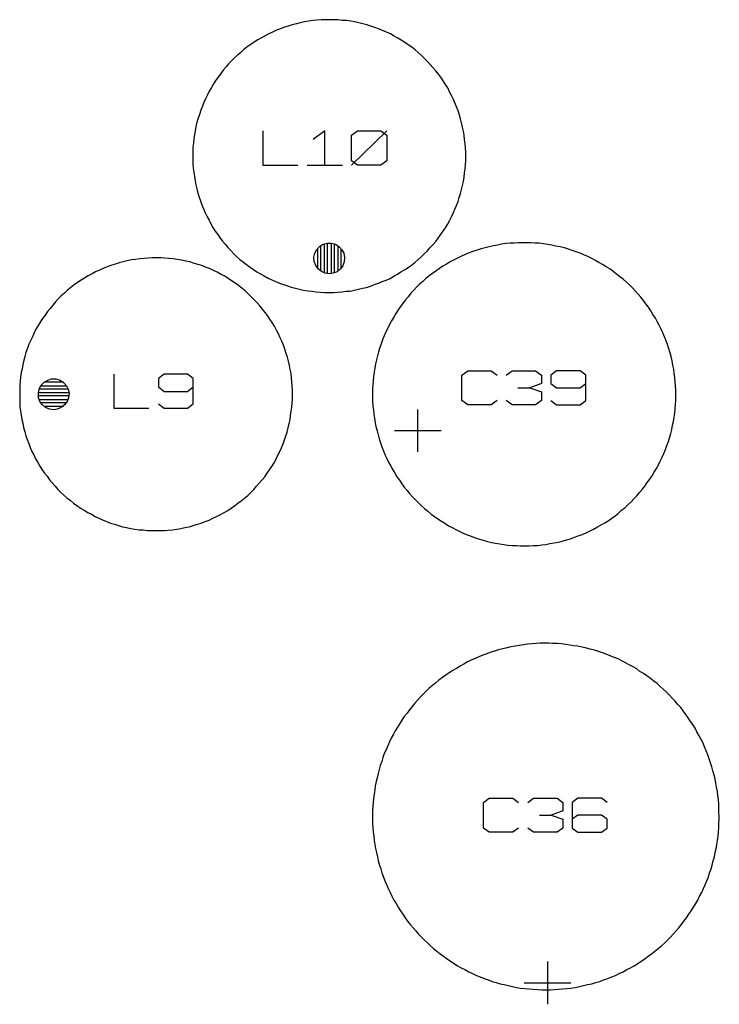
# Model space of a CAD drawing. Extents: x -93 to 502, y -337 to 504.
# Tile 8 of 15: x 104 to 162, y 103 to 185. Entities that reach past the tile are written whole.
import ezdxf

# ---------------------------------------------------------------- set-up
doc = ezdxf.new("R2010")
doc.units = 0
doc.layers.add('1', color=1, linetype='CONTINUOUS')

msp = doc.modelspace()

# ---------------------------------------------------------------- linework, layer by layer
at = {"layer": '1'}
for p, q in [((128, 184.6), (127.65, 184.55)), ((128.33, 184.65), (128, 184.6)), ((128.68, 184.68), (128.33, 184.65)), ((129.03, 184.68), (128.68, 184.68)), ((129.38, 184.68), (129.03, 184.68)), ((129.73, 184.68), (129.38, 184.68)), ((130.08, 184.68), (129.73, 184.68)), ((130.43, 184.62), (130.08, 184.68)), ((130.78, 184.6), (130.43, 184.62)), ((131.13, 184.55), (130.78, 184.6)), ((124.98, 183.8), (124.65, 183.65)), ((125.3, 183.92), (124.98, 183.8)), ((125.63, 184.05), (125.3, 183.92)), ((125.95, 184.15), (125.63, 184.05)), ((126.28, 184.25), (125.95, 184.15)), ((126.63, 184.35), (126.28, 184.25)), ((126.95, 184.43), (126.63, 184.35)), ((127.3, 184.5), (126.95, 184.43)), ((127.65, 184.55), (127.3, 184.5)), ((131.45, 184.5), (131.13, 184.55)), ((131.8, 184.43), (131.45, 184.5)), ((132.13, 184.35), (131.8, 184.43)), ((132.48, 184.25), (132.13, 184.35)), ((132.8, 184.15), (132.48, 184.25)), ((133.13, 184.02), (132.8, 184.15)), ((133.45, 183.92), (133.13, 184.02)), ((133.78, 183.77), (133.45, 183.92)), ((123.43, 183), (123.13, 182.82)), ((123.73, 183.17), (123.43, 183)), ((124.03, 183.35), (123.73, 183.17)), ((124.33, 183.52), (124.03, 183.35)), ((124.65, 183.65), (124.33, 183.52)), ((134.1, 183.65), (133.78, 183.77)), ((134.43, 183.5), (134.1, 183.65)), ((134.73, 183.32), (134.43, 183.5)), ((135.03, 183.15), (134.73, 183.32)), ((135.33, 182.97), (135.03, 183.15)), ((135.63, 182.8), (135.33, 182.97)), ((122.28, 182.2), (122.03, 181.97)), ((122.55, 182.42), (122.28, 182.2)), ((122.85, 182.62), (122.55, 182.42)), ((123.13, 182.82), (122.85, 182.62)), ((135.9, 182.6), (135.63, 182.8)), ((136.2, 182.4), (135.9, 182.6)), ((136.48, 182.17), (136.2, 182.4)), ((136.73, 181.95), (136.48, 182.17)), ((121.5, 181.52), (121.25, 181.27)), ((121.75, 181.75), (121.5, 181.52)), ((122.03, 181.97), (121.75, 181.75)), ((137, 181.72), (136.73, 181.95)), ((137.25, 181.47), (137, 181.72)), ((137.5, 181.22), (137.25, 181.47)), ((120.78, 180.75), (120.55, 180.5)), ((121, 181.02), (120.78, 180.75)), ((121.25, 181.27), (121, 181.02)), ((137.73, 180.97), (137.5, 181.22)), ((137.95, 180.72), (137.73, 180.97)), ((138.18, 180.45), (137.95, 180.72)), ((120.13, 179.92), (119.95, 179.65)), ((120.35, 180.22), (120.13, 179.92)), ((120.55, 180.5), (120.35, 180.22)), ((138.4, 180.17), (138.18, 180.45)), ((138.6, 179.9), (138.4, 180.17)), ((138.8, 179.6), (138.6, 179.9)), ((119.58, 179.05), (119.4, 178.75)), ((119.75, 179.35), (119.58, 179.05)), ((119.95, 179.65), (119.75, 179.35)), ((138.98, 179.3), (138.8, 179.6)), ((139.18, 179.02), (138.98, 179.3)), ((139.33, 178.7), (139.18, 179.02)), ((119.08, 178.12), (118.95, 177.82)), ((119.25, 178.45), (119.08, 178.12)), ((119.4, 178.75), (119.25, 178.45)), ((139.5, 178.4), (139.33, 178.7)), ((139.65, 178.07), (139.5, 178.4)), ((139.78, 177.77), (139.65, 178.07)), ((118.83, 177.5), (118.7, 177.17)), ((118.95, 177.82), (118.83, 177.5)), ((139.9, 177.45), (139.78, 177.77)), ((140.03, 177.12), (139.9, 177.45)), ((118.48, 176.5), (118.38, 176.17)), ((118.58, 176.82), (118.48, 176.5)), ((118.7, 177.17), (118.58, 176.82)), ((140.15, 176.77), (140.03, 177.12)), ((140.25, 176.45), (140.15, 176.77)), ((140.33, 176.12), (140.25, 176.45)), ((118.3, 175.82), (118.23, 175.47)), ((118.38, 176.17), (118.3, 175.82)), ((140.4, 175.77), (140.33, 176.12)), ((140.48, 175.42), (140.4, 175.77)), ((118.13, 174.8), (118.1, 174.45)), ((118.18, 175.15), (118.13, 174.8)), ((118.23, 175.47), (118.18, 175.15)), ((123.85, 175.45), (123.85, 172.62)), ((128.98, 175.45), (128.03, 174.75)), ((128.98, 172.62), (128.98, 175.45)), ((131.2, 175.1), (131.7, 175.45)), ((131.2, 172.62), (134.13, 175.45)), ((131.2, 172.97), (131.2, 175.1)), ((131.7, 175.45), (133.63, 175.45)), ((133.63, 175.45), (134.13, 175.1)), ((134.13, 175.1), (134.13, 172.97)), ((140.55, 175.1), (140.48, 175.42)), ((140.58, 174.75), (140.55, 175.1)), ((118.1, 174.45), (118.05, 174.1)), ((118.05, 174.1), (118.05, 173.75)), ((140.63, 174.4), (140.58, 174.75)), ((140.65, 174.05), (140.63, 174.4)), ((140.68, 173.7), (140.65, 174.05)), ((118.05, 173.75), (118.03, 173.4)), ((118.03, 173.4), (118.05, 173.05)), ((140.68, 173.35), (140.68, 173.7)), ((140.68, 173), (140.68, 173.35)), ((118.05, 173.05), (118.05, 172.7)), ((118.05, 172.7), (118.08, 172.37)), ((118.08, 172.37), (118.13, 172.02)), ((123.85, 172.62), (126.75, 172.62)), ((127.53, 172.62), (130.45, 172.62)), ((131.7, 172.62), (131.2, 172.97)), ((133.63, 172.62), (131.7, 172.62)), ((134.13, 172.97), (133.63, 172.62)), ((140.63, 172.32), (140.65, 172.65)), ((140.65, 172.65), (140.68, 173)), ((118.13, 172.02), (118.18, 171.67)), ((118.18, 171.67), (118.23, 171.32)), ((140.48, 171.27), (140.53, 171.62)), ((140.53, 171.62), (140.58, 171.97)), ((140.58, 171.97), (140.63, 172.32)), ((118.23, 171.32), (118.3, 170.97)), ((118.3, 170.97), (118.38, 170.65)), ((140.33, 170.6), (140.4, 170.92)), ((140.4, 170.92), (140.48, 171.27)), ((118.38, 170.65), (118.45, 170.3)), ((118.45, 170.3), (118.55, 169.97)), ((118.55, 169.97), (118.68, 169.65)), ((140.03, 169.6), (140.13, 169.92)), ((140.13, 169.92), (140.23, 170.25)), ((140.23, 170.25), (140.33, 170.6)), ((118.68, 169.65), (118.78, 169.32)), ((118.78, 169.32), (118.93, 169)), ((139.78, 168.95), (139.9, 169.27)), ((139.9, 169.27), (140.03, 169.6)), ((118.93, 169), (119.05, 168.67)), ((119.05, 168.67), (119.2, 168.37)), ((119.2, 168.37), (119.38, 168.05)), ((139.33, 168), (139.48, 168.32)), ((139.48, 168.32), (139.63, 168.62)), ((139.63, 168.62), (139.78, 168.95)), ((119.38, 168.05), (119.53, 167.75)), ((119.53, 167.75), (119.7, 167.45)), ((119.7, 167.45), (119.9, 167.15)), ((138.98, 167.4), (139.15, 167.7)), ((139.15, 167.7), (139.33, 168)), ((119.9, 167.15), (120.1, 166.87)), ((120.1, 166.87), (120.3, 166.57)), ((138.38, 166.55), (138.58, 166.82)), ((138.58, 166.82), (138.78, 167.1)), ((138.78, 167.1), (138.98, 167.4)), ((120.3, 166.57), (120.5, 166.3)), ((120.5, 166.3), (120.73, 166.05)), ((120.73, 166.05), (120.95, 165.77)), ((128.33, 165.62), (128.55, 165.87)), ((128.55, 165.87), (128.85, 166.05)), ((128.65, 163.82), (128.65, 165.95)), ((128.85, 166.05), (129.2, 166.15)), ((128.93, 166.07), (128.93, 163.67)), ((129.2, 166.15), (129.55, 166.15)), ((129.2, 163.62), (129.2, 166.15)), ((129.5, 166.15), (129.5, 163.62)), ((129.55, 166.15), (129.88, 166.05)), ((129.78, 163.67), (129.78, 166.07)), ((129.88, 166.05), (130.18, 165.85)), ((130.05, 165.95), (130.05, 163.82)), ((130.18, 165.85), (130.4, 165.6)), ((137.7, 165.75), (137.95, 166)), ((137.95, 166), (138.18, 166.27)), ((138.18, 166.27), (138.38, 166.55)), ((142.62, 165.85), (142.27, 165.75)), ((142.97, 165.93), (142.62, 165.85)), ((143.3, 165.98), (142.97, 165.93)), ((143.65, 166.05), (143.3, 165.98)), ((144, 166.1), (143.65, 166.05)), ((144.35, 166.13), (144, 166.1)), ((144.7, 166.15), (144.35, 166.13)), ((145.05, 166.18), (144.7, 166.15)), ((145.4, 166.18), (145.05, 166.18)), ((145.75, 166.18), (145.4, 166.18)), ((146.07, 166.18), (145.75, 166.18)), ((146.42, 166.15), (146.07, 166.18)), ((146.77, 166.13), (146.42, 166.15)), ((147.12, 166.08), (146.77, 166.13)), ((147.47, 166.03), (147.12, 166.08)), ((147.82, 165.98), (147.47, 166.03)), ((148.15, 165.9), (147.82, 165.98)), ((148.5, 165.83), (148.15, 165.9)), ((148.85, 165.75), (148.5, 165.83)), ((120.95, 165.77), (121.2, 165.52)), ((121.2, 165.52), (121.45, 165.27)), ((121.45, 165.27), (121.7, 165.02)), ((121.7, 165.02), (121.95, 164.8)), ((128.08, 164.97), (128.15, 165.32)), ((128.15, 165.32), (128.33, 165.62)), ((128.38, 165.67), (128.38, 164.07)), ((130.35, 164.07), (130.35, 165.67)), ((130.4, 165.6), (130.55, 165.3)), ((130.55, 165.3), (130.63, 164.95)), ((136.7, 164.77), (136.98, 165)), ((136.98, 165), (137.23, 165.25)), ((137.23, 165.25), (137.48, 165.47)), ((137.48, 165.47), (137.7, 165.75)), ((140.32, 165.05), (140, 164.9)), ((140.62, 165.2), (140.32, 165.05)), ((140.95, 165.33), (140.62, 165.2)), ((141.27, 165.45), (140.95, 165.33)), ((141.62, 165.55), (141.27, 165.45)), ((141.95, 165.68), (141.62, 165.55)), ((142.27, 165.75), (141.95, 165.68)), ((149.18, 165.65), (148.85, 165.75)), ((149.5, 165.53), (149.18, 165.65)), ((149.82, 165.43), (149.5, 165.53)), ((150.15, 165.3), (149.82, 165.43)), ((150.47, 165.18), (150.15, 165.3)), ((150.8, 165.03), (150.47, 165.18)), ((151.12, 164.88), (150.8, 165.03)), ((110.93, 164.18), (110.6, 164.05)), ((111.25, 164.3), (110.93, 164.18)), ((111.6, 164.4), (111.25, 164.3)), ((111.93, 164.5), (111.6, 164.4)), ((112.25, 164.6), (111.93, 164.5)), ((112.6, 164.68), (112.25, 164.6)), ((112.95, 164.75), (112.6, 164.68)), ((113.28, 164.8), (112.95, 164.75)), ((113.63, 164.85), (113.28, 164.8)), ((113.98, 164.88), (113.63, 164.85)), ((114.33, 164.9), (113.98, 164.88)), ((114.68, 164.93), (114.33, 164.9)), ((115.03, 164.93), (114.68, 164.93)), ((115.38, 164.93), (115.03, 164.93)), ((115.73, 164.9), (115.38, 164.93)), ((116.05, 164.88), (115.73, 164.9)), ((116.4, 164.83), (116.05, 164.88)), ((116.75, 164.78), (116.4, 164.83)), ((117.1, 164.73), (116.75, 164.78)), ((117.45, 164.65), (117.1, 164.73)), ((117.78, 164.58), (117.45, 164.65)), ((118.1, 164.48), (117.78, 164.58)), ((118.45, 164.38), (118.1, 164.48)), ((118.78, 164.28), (118.45, 164.38)), ((119.1, 164.15), (118.78, 164.28)), ((121.95, 164.8), (122.23, 164.57)), ((122.23, 164.57), (122.5, 164.37)), ((122.5, 164.37), (122.78, 164.15)), ((128.1, 164.62), (128.08, 164.97)), ((128.23, 164.3), (128.1, 164.62)), ((128.43, 164.02), (128.23, 164.3)), ((130.48, 164.27), (130.28, 164)), ((130.6, 164.6), (130.48, 164.27)), ((130.63, 164.95), (130.6, 164.6)), ((135.9, 164.12), (136.18, 164.32)), ((136.18, 164.32), (136.45, 164.55)), ((136.45, 164.55), (136.7, 164.77)), ((138.77, 164.23), (138.5, 164.03)), ((139.07, 164.4), (138.77, 164.23)), ((139.37, 164.58), (139.07, 164.4)), ((139.7, 164.75), (139.37, 164.58)), ((140, 164.9), (139.7, 164.75)), ((151.42, 164.7), (151.12, 164.88)), ((151.72, 164.55), (151.42, 164.7)), ((152.02, 164.38), (151.72, 164.55)), ((152.32, 164.18), (152.02, 164.38)), ((152.62, 164), (152.32, 164.18)), ((109.35, 163.43), (109.05, 163.25)), ((109.68, 163.6), (109.35, 163.43)), ((109.98, 163.75), (109.68, 163.6)), ((110.3, 163.9), (109.98, 163.75)), ((110.6, 164.05), (110.3, 163.9)), ((119.43, 164.03), (119.1, 164.15)), ((119.75, 163.88), (119.43, 164.03)), ((120.05, 163.73), (119.75, 163.88)), ((120.38, 163.55), (120.05, 163.73)), ((120.68, 163.4), (120.38, 163.55)), ((120.98, 163.2), (120.68, 163.4)), ((122.78, 164.15), (123.08, 163.95)), ((123.08, 163.95), (123.35, 163.77)), ((123.35, 163.77), (123.65, 163.6)), ((123.65, 163.6), (123.95, 163.42)), ((123.95, 163.42), (124.28, 163.25)), ((128.7, 163.8), (128.43, 164.02)), ((129, 163.65), (128.7, 163.8)), ((129.35, 163.6), (129, 163.65)), ((129.68, 163.65), (129.35, 163.6)), ((130, 163.77), (129.68, 163.65)), ((130.28, 164), (130, 163.77)), ((134.4, 163.22), (134.7, 163.4)), ((134.7, 163.4), (135, 163.57)), ((135, 163.57), (135.3, 163.75)), ((135.3, 163.75), (135.6, 163.92)), ((135.6, 163.92), (135.9, 164.12)), ((137.65, 163.43), (137.37, 163.2)), ((137.92, 163.63), (137.65, 163.43)), ((138.2, 163.83), (137.92, 163.63)), ((138.5, 164.03), (138.2, 163.83)), ((152.9, 163.78), (152.62, 164)), ((153.17, 163.58), (152.9, 163.78)), ((153.45, 163.35), (153.17, 163.58)), ((108.2, 162.68), (107.93, 162.45)), ((108.48, 162.88), (108.2, 162.68)), ((108.78, 163.08), (108.48, 162.88)), ((109.05, 163.25), (108.78, 163.08)), ((121.25, 163.03), (120.98, 163.2)), ((121.55, 162.83), (121.25, 163.03)), ((121.83, 162.63), (121.55, 162.83)), ((122.1, 162.4), (121.83, 162.63)), ((124.28, 163.25), (124.58, 163.1)), ((124.58, 163.1), (124.9, 162.97)), ((124.9, 162.97), (125.23, 162.82)), ((125.23, 162.82), (125.55, 162.7)), ((125.55, 162.7), (125.88, 162.6)), ((125.88, 162.6), (126.2, 162.5)), ((132.45, 162.47), (132.78, 162.57)), ((132.78, 162.57), (133.1, 162.7)), ((133.1, 162.7), (133.45, 162.82)), ((133.45, 162.82), (133.75, 162.95)), ((133.75, 162.95), (134.08, 163.07)), ((134.08, 163.07), (134.4, 163.22)), ((136.85, 162.73), (136.6, 162.48)), ((137.12, 162.95), (136.85, 162.73)), ((137.37, 163.2), (137.12, 162.95)), ((153.72, 163.15), (153.45, 163.35)), ((154, 162.9), (153.72, 163.15)), ((154.25, 162.68), (154, 162.9)), ((154.5, 162.43), (154.25, 162.68)), ((107.13, 161.78), (106.88, 161.53)), ((107.4, 162), (107.13, 161.78)), ((107.65, 162.23), (107.4, 162)), ((107.93, 162.45), (107.65, 162.23)), ((122.38, 162.18), (122.1, 162.4)), ((122.63, 161.95), (122.38, 162.18)), ((122.88, 161.7), (122.63, 161.95)), ((126.2, 162.5), (126.55, 162.4)), ((126.55, 162.4), (126.88, 162.32)), ((126.88, 162.32), (127.23, 162.25)), ((127.23, 162.25), (127.58, 162.2)), ((127.58, 162.2), (127.93, 162.15)), ((127.93, 162.15), (128.25, 162.1)), ((128.25, 162.1), (128.6, 162.07)), ((128.6, 162.07), (128.95, 162.05)), ((128.95, 162.05), (129.3, 162.05)), ((129.3, 162.05), (129.35, 162.05)), ((129.35, 162.05), (129.7, 162.05)), ((129.7, 162.05), (130.05, 162.07)), ((130.05, 162.07), (130.4, 162.1)), ((130.4, 162.1), (130.75, 162.15)), ((130.75, 162.15), (131.1, 162.17)), ((131.1, 162.17), (131.43, 162.25)), ((131.43, 162.25), (131.78, 162.32)), ((131.78, 162.32), (132.1, 162.4)), ((132.1, 162.4), (132.45, 162.47)), ((136.12, 161.98), (135.9, 161.7)), ((136.37, 162.23), (136.12, 161.98)), ((136.6, 162.48), (136.37, 162.23)), ((154.72, 162.18), (154.5, 162.43)), ((154.97, 161.9), (154.72, 162.18)), ((155.2, 161.65), (154.97, 161.9)), ((106.43, 161), (106.2, 160.73)), ((106.65, 161.28), (106.43, 161)), ((106.88, 161.53), (106.65, 161.28)), ((123.13, 161.45), (122.88, 161.7)), ((123.38, 161.2), (123.13, 161.45)), ((123.6, 160.95), (123.38, 161.2)), ((123.83, 160.68), (123.6, 160.95)), ((135.47, 161.18), (135.27, 160.88)), ((135.67, 161.45), (135.47, 161.18)), ((135.9, 161.7), (135.67, 161.45)), ((155.4, 161.38), (155.2, 161.65)), ((155.62, 161.1), (155.4, 161.38)), ((155.82, 160.83), (155.62, 161.1)), ((105.78, 160.18), (105.58, 159.9)), ((105.98, 160.48), (105.78, 160.18)), ((106.2, 160.73), (105.98, 160.48)), ((124.03, 160.4), (123.83, 160.68)), ((124.23, 160.13), (124.03, 160.4)), ((124.43, 159.83), (124.23, 160.13)), ((134.87, 160.3), (134.7, 160)), ((135.07, 160.6), (134.87, 160.3)), ((135.27, 160.88), (135.07, 160.6)), ((156.02, 160.53), (155.82, 160.83)), ((156.2, 160.23), (156.02, 160.53)), ((156.4, 159.93), (156.2, 160.23)), ((105.2, 159.3), (105.03, 159)), ((105.38, 159.6), (105.2, 159.3)), ((105.58, 159.9), (105.38, 159.6)), ((124.63, 159.55), (124.43, 159.83)), ((124.8, 159.25), (124.63, 159.55)), ((134.35, 159.4), (134.2, 159.08)), ((134.52, 159.7), (134.35, 159.4)), ((134.7, 160), (134.52, 159.7)), ((156.55, 159.63), (156.4, 159.93)), ((156.72, 159.33), (156.55, 159.63)), ((156.87, 159), (156.72, 159.33)), ((104.88, 158.7), (104.73, 158.38)), ((105.03, 159), (104.88, 158.7)), ((124.98, 158.93), (124.8, 159.25)), ((125.13, 158.63), (124.98, 158.93)), ((125.28, 158.3), (125.13, 158.63)), ((134.05, 158.78), (133.92, 158.45)), ((134.2, 159.08), (134.05, 158.78)), ((157.02, 158.7), (156.87, 159)), ((157.15, 158.38), (157.02, 158.7)), ((104.45, 157.75), (104.33, 157.43)), ((104.58, 158.05), (104.45, 157.75)), ((104.73, 158.38), (104.58, 158.05)), ((125.43, 158), (125.28, 158.3)), ((125.55, 157.68), (125.43, 158)), ((125.68, 157.35), (125.55, 157.68)), ((133.67, 157.8), (133.55, 157.48)), ((133.77, 158.13), (133.67, 157.8)), ((133.92, 158.45), (133.77, 158.13)), ((157.3, 158.05), (157.15, 158.38)), ((157.4, 157.73), (157.3, 158.05)), ((157.52, 157.38), (157.4, 157.73)), ((104.2, 157.08), (104.1, 156.75)), ((104.33, 157.43), (104.2, 157.08)), ((125.78, 157), (125.68, 157.35)), ((125.88, 156.68), (125.78, 157)), ((133.45, 157.13), (133.35, 156.8)), ((133.55, 157.48), (133.45, 157.13)), ((157.62, 157.05), (157.52, 157.38)), ((157.7, 156.73), (157.62, 157.05)), ((103.93, 156.08), (103.88, 155.73)), ((104.03, 156.43), (103.93, 156.08)), ((104.1, 156.75), (104.03, 156.43)), ((125.98, 156.35), (125.88, 156.68)), ((126.05, 156), (125.98, 156.35)), ((133.2, 156.13), (133.12, 155.78)), ((133.27, 156.45), (133.2, 156.13)), ((133.35, 156.8), (133.27, 156.45)), ((157.8, 156.38), (157.7, 156.73)), ((157.85, 156.03), (157.8, 156.38)), ((157.92, 155.7), (157.85, 156.03)), ((103.8, 155.4), (103.75, 155.05)), ((103.88, 155.73), (103.8, 155.4)), ((111.5, 155.27), (111.5, 152.45)), ((115.65, 155.27), (115.18, 154.92)), ((117.6, 155.27), (115.65, 155.27)), ((118.08, 154.92), (117.6, 155.27)), ((126.1, 155.65), (126.05, 156)), ((126.18, 155.33), (126.1, 155.65)), ((126.23, 154.98), (126.18, 155.33)), ((133.07, 155.43), (133.02, 155.08)), ((133.12, 155.78), (133.07, 155.43)), ((140.35, 155.2), (140.85, 155.55)), ((140.35, 153.08), (140.35, 155.2)), ((140.85, 155.55), (142.78, 155.55)), ((142.78, 155.55), (143.28, 155.2)), ((144.03, 155.2), (144.53, 155.55)), ((144.53, 155.55), (146.45, 155.55)), ((146.45, 155.55), (146.95, 155.2)), ((146.95, 155.2), (146.95, 154.5)), ((148.2, 155.55), (147.73, 155.2)), ((147.73, 155.2), (147.73, 154.5)), ((150.15, 155.55), (148.2, 155.55)), ((150.63, 155.2), (150.15, 155.55)), ((150.63, 153.08), (150.63, 155.2)), ((157.97, 155.35), (157.92, 155.7)), ((158.02, 155), (157.97, 155.35)), ((103.73, 154.7), (103.7, 154.35)), ((103.75, 155.05), (103.73, 154.7)), ((105.45, 154.35), (105.7, 154.6)), ((105.7, 154.6), (106, 154.77)), ((107.3, 154.6), (105.7, 154.6)), ((106, 154.77), (106.33, 154.88)), ((106.33, 154.88), (106.68, 154.88)), ((106.68, 154.88), (107.03, 154.77)), ((107.03, 154.77), (107.3, 154.57)), ((107.3, 154.57), (107.55, 154.32)), ((115.18, 154.92), (115.18, 154.22)), ((118.08, 152.8), (118.08, 154.92)), ((126.25, 154.63), (126.23, 154.98)), ((126.28, 154.28), (126.25, 154.63)), ((132.97, 154.38), (132.95, 154.05)), ((133, 154.73), (132.97, 154.38)), ((133.02, 155.08), (133, 154.73)), ((146.95, 154.5), (145.98, 154.15)), ((147.73, 154.5), (148.2, 154.15)), ((150.15, 154.15), (150.63, 154.5)), ((158.05, 154.65), (158.02, 155)), ((158.07, 154.3), (158.05, 154.65)), ((103.7, 154.35), (103.68, 154)), ((103.68, 154), (103.68, 153.65)), ((103.68, 153.65), (103.68, 153.6)), ((103.68, 153.6), (103.68, 153.25)), ((105.23, 153.7), (105.3, 154.05)), ((105.23, 153.75), (107.75, 153.75)), ((105.25, 153.35), (105.23, 153.7)), ((105.3, 154.05), (105.45, 154.35)), ((107.7, 154.02), (105.3, 154.02)), ((105.43, 154.32), (107.55, 154.32)), ((107.55, 154.32), (107.7, 154.02)), ((107.7, 154.02), (107.78, 153.67)), ((107.78, 153.67), (107.73, 153.32)), ((115.18, 154.22), (115.65, 153.85)), ((115.65, 153.85), (117.6, 153.85)), ((117.6, 153.85), (118.08, 154.22)), ((126.3, 153.93), (126.28, 154.28)), ((126.3, 153.57), (126.3, 153.93)), ((126.3, 153.22), (126.3, 153.57)), ((132.95, 154.05), (132.95, 153.7)), ((132.95, 153.7), (132.95, 153.35)), ((145, 154.15), (145.98, 154.15)), ((145.98, 154.15), (146.95, 153.8)), ((146.95, 153.8), (146.95, 153.08)), ((148.2, 154.15), (150.15, 154.15)), ((158.1, 153.95), (158.07, 154.3)), ((158.1, 153.6), (158.1, 153.95)), ((158.1, 153.45), (158.1, 153.6)), ((103.68, 153.25), (103.68, 152.9)), ((103.68, 152.9), (103.7, 152.57)), ((107.75, 153.47), (105.23, 153.47)), ((105.35, 153.02), (105.25, 153.35)), ((105.3, 153.17), (107.7, 153.17)), ((105.55, 152.75), (105.35, 153.02)), ((107.55, 152.9), (105.43, 152.9)), ((105.83, 152.52), (105.55, 152.75)), ((107.63, 153), (107.4, 152.72)), ((107.73, 153.32), (107.63, 153)), ((115.18, 152.8), (115.65, 152.45)), ((117.6, 152.45), (118.08, 152.8)), ((126.25, 152.55), (126.28, 152.87)), ((126.28, 152.87), (126.3, 153.22)), ((132.95, 153.35), (132.95, 153)), ((132.95, 153), (132.97, 152.65)), ((140.85, 152.73), (140.35, 153.08)), ((143.28, 153.08), (142.78, 152.73)), ((144.53, 152.73), (144.03, 153.08)), ((146.95, 153.08), (146.45, 152.73)), ((147.73, 153.08), (148.2, 152.73)), ((150.15, 152.73), (150.63, 153.08)), ((158.05, 152.4), (158.08, 152.75)), ((158.08, 152.75), (158.1, 153.1)), ((158.1, 153.1), (158.1, 153.45)), ((103.7, 152.57), (103.75, 152.22)), ((103.75, 152.22), (103.8, 151.87)), ((105.7, 152.62), (107.3, 152.62)), ((106.15, 152.37), (105.83, 152.52)), ((106.5, 152.32), (106.15, 152.37)), ((106.8, 152.37), (106.5, 152.32)), ((107.13, 152.5), (106.8, 152.37)), ((107.4, 152.72), (107.13, 152.5)), ((111.5, 152.45), (114.4, 152.45)), ((115.65, 152.45), (117.6, 152.45)), ((126.15, 151.85), (126.2, 152.2)), ((126.2, 152.2), (126.25, 152.55)), ((132.97, 152.65), (133.02, 152.3)), ((133.02, 152.3), (133.05, 151.95)), ((133.05, 151.95), (133.1, 151.6)), ((136.68, 152.35), (136.68, 148.83)), ((142.78, 152.73), (140.85, 152.73)), ((146.45, 152.73), (144.53, 152.73)), ((148.2, 152.73), (150.15, 152.73)), ((157.95, 151.7), (158, 152.05)), ((158, 152.05), (158.05, 152.4)), ((103.8, 151.87), (103.85, 151.52)), ((103.85, 151.52), (103.93, 151.2)), ((103.93, 151.2), (104, 150.85)), ((125.95, 150.82), (126.03, 151.17)), ((126.03, 151.17), (126.1, 151.5)), ((126.1, 151.5), (126.15, 151.85)), ((133.1, 151.6), (133.17, 151.25)), ((133.17, 151.25), (133.22, 150.92)), ((157.83, 151.03), (157.9, 151.35)), ((157.9, 151.35), (157.95, 151.7)), ((104, 150.85), (104.1, 150.5)), ((104.1, 150.5), (104.2, 150.17)), ((125.75, 150.15), (125.85, 150.47)), ((125.85, 150.47), (125.95, 150.82)), ((133.22, 150.92), (133.32, 150.57)), ((133.32, 150.57), (133.4, 150.25)), ((134.75, 150.6), (138.62, 150.6)), ((157.58, 150), (157.68, 150.35)), ((157.68, 150.35), (157.75, 150.68)), ((157.75, 150.68), (157.83, 151.03)), ((104.2, 150.17), (104.3, 149.85)), ((104.3, 149.85), (104.43, 149.52)), ((104.43, 149.52), (104.55, 149.2)), ((125.4, 149.17), (125.53, 149.5)), ((125.53, 149.5), (125.65, 149.82)), ((125.65, 149.82), (125.75, 150.15)), ((133.4, 150.25), (133.5, 149.9)), ((133.5, 149.9), (133.6, 149.57)), ((133.6, 149.57), (133.72, 149.25)), ((157.35, 149.35), (157.48, 149.68)), ((157.48, 149.68), (157.58, 150)), ((104.55, 149.2), (104.7, 148.87)), ((104.7, 148.87), (104.85, 148.57)), ((125.1, 148.55), (125.25, 148.85)), ((125.25, 148.85), (125.4, 149.17)), ((133.72, 149.25), (133.85, 148.92)), ((133.85, 148.92), (133.97, 148.6)), ((156.95, 148.38), (157.1, 148.7)), ((157.1, 148.7), (157.23, 149.03)), ((157.23, 149.03), (157.35, 149.35)), ((104.85, 148.57), (105, 148.25)), ((105, 148.25), (105.18, 147.95)), ((105.18, 147.95), (105.35, 147.65)), ((124.6, 147.62), (124.78, 147.92)), ((124.78, 147.92), (124.95, 148.22)), ((124.95, 148.22), (125.1, 148.55)), ((133.97, 148.6), (134.12, 148.27)), ((134.12, 148.27), (134.27, 147.97)), ((134.27, 147.97), (134.45, 147.65)), ((156.65, 147.75), (156.8, 148.05)), ((156.8, 148.05), (156.95, 148.38)), ((105.35, 147.65), (105.55, 147.35)), ((105.55, 147.35), (105.75, 147.07)), ((105.75, 147.07), (105.95, 146.8)), ((124, 146.77), (124.2, 147.05)), ((124.2, 147.05), (124.4, 147.35)), ((124.4, 147.35), (124.6, 147.62)), ((134.45, 147.65), (134.62, 147.35)), ((134.62, 147.35), (134.8, 147.05)), ((134.8, 147.05), (134.97, 146.75)), ((156.13, 146.85), (156.3, 147.15)), ((156.3, 147.15), (156.48, 147.45)), ((156.48, 147.45), (156.65, 147.75)), ((105.95, 146.8), (106.15, 146.52)), ((106.15, 146.52), (106.38, 146.25)), ((106.38, 146.25), (106.63, 145.97)), ((123.33, 145.97), (123.55, 146.22)), ((123.55, 146.22), (123.78, 146.5)), ((123.78, 146.5), (124, 146.77)), ((134.97, 146.75), (135.17, 146.47)), ((135.17, 146.47), (135.37, 146.17)), ((155.53, 145.98), (155.73, 146.28)), ((155.73, 146.28), (155.93, 146.55)), ((155.93, 146.55), (156.13, 146.85)), ((106.63, 145.97), (106.85, 145.72)), ((106.85, 145.72), (107.1, 145.47)), ((107.1, 145.47), (107.35, 145.25)), ((122.6, 145.22), (122.85, 145.47)), ((122.85, 145.47), (123.1, 145.72)), ((123.1, 145.72), (123.33, 145.97)), ((135.37, 146.17), (135.57, 145.9)), ((135.57, 145.9), (135.8, 145.62)), ((135.8, 145.62), (136.02, 145.38)), ((154.85, 145.18), (155.08, 145.45)), ((155.08, 145.45), (155.3, 145.7)), ((155.3, 145.7), (155.53, 145.98)), ((107.35, 145.25), (107.6, 145.02)), ((107.6, 145.02), (107.88, 144.8)), ((107.88, 144.8), (108.15, 144.57)), ((121.78, 144.57), (122.05, 144.77)), ((122.05, 144.77), (122.33, 145)), ((122.33, 145), (122.6, 145.22)), ((136.02, 145.38), (136.25, 145.1)), ((136.25, 145.1), (136.5, 144.85)), ((136.5, 144.85), (136.75, 144.6)), ((136.75, 144.6), (137, 144.35)), ((154.12, 144.43), (154.38, 144.68)), ((154.38, 144.68), (154.62, 144.93)), ((154.62, 144.93), (154.85, 145.18)), ((108.15, 144.57), (108.43, 144.37)), ((108.43, 144.37), (108.73, 144.17)), ((108.73, 144.17), (109.03, 144)), ((109.03, 144), (109.33, 143.8)), ((109.33, 143.8), (109.63, 143.65)), ((120.33, 143.62), (120.63, 143.8)), ((120.63, 143.8), (120.93, 143.97)), ((120.93, 143.97), (121.23, 144.17)), ((121.23, 144.17), (121.5, 144.35)), ((121.5, 144.35), (121.78, 144.57)), ((137, 144.35), (137.25, 144.12)), ((137.25, 144.12), (137.52, 143.9)), ((137.52, 143.9), (137.8, 143.67)), ((153.33, 143.75), (153.6, 143.98)), ((153.6, 143.98), (153.88, 144.2)), ((153.88, 144.2), (154.12, 144.43)), ((109.63, 143.65), (109.93, 143.47)), ((109.93, 143.47), (110.25, 143.32)), ((110.25, 143.32), (110.55, 143.2)), ((110.55, 143.2), (110.88, 143.05)), ((110.88, 143.05), (111.2, 142.92)), ((118.73, 142.92), (119.05, 143.05)), ((119.05, 143.05), (119.38, 143.17)), ((119.38, 143.17), (119.7, 143.32)), ((119.7, 143.32), (120, 143.47)), ((120, 143.47), (120.33, 143.62)), ((137.8, 143.67), (138.07, 143.47)), ((138.07, 143.47), (138.35, 143.27)), ((138.35, 143.27), (138.65, 143.07)), ((138.65, 143.07), (138.95, 142.9)), ((151.9, 142.77), (152.2, 142.95)), ((152.2, 142.95), (152.48, 143.12)), ((152.48, 143.12), (152.78, 143.32)), ((152.78, 143.32), (153.05, 143.52)), ((153.05, 143.52), (153.33, 143.75)), ((111.2, 142.92), (111.55, 142.82)), ((111.55, 142.82), (111.88, 142.72)), ((111.88, 142.72), (112.2, 142.62)), ((112.2, 142.62), (112.55, 142.55)), ((112.55, 142.55), (112.9, 142.47)), ((112.9, 142.47), (113.23, 142.42)), ((113.23, 142.42), (113.58, 142.37)), ((113.58, 142.37), (113.93, 142.35)), ((113.93, 142.35), (114.28, 142.3)), ((114.28, 142.3), (114.63, 142.3)), ((114.63, 142.3), (114.98, 142.3)), ((114.98, 142.3), (115.33, 142.3)), ((115.33, 142.3), (115.68, 142.3)), ((115.68, 142.3), (116, 142.32)), ((116, 142.32), (116.35, 142.37)), ((116.35, 142.37), (116.7, 142.42)), ((116.7, 142.42), (117.05, 142.47)), ((117.05, 142.47), (117.38, 142.55)), ((117.38, 142.55), (117.73, 142.62)), ((117.73, 142.62), (118.08, 142.72)), ((118.08, 142.72), (118.4, 142.82)), ((118.4, 142.82), (118.73, 142.92)), ((138.95, 142.9), (139.25, 142.7)), ((139.25, 142.7), (139.55, 142.55)), ((139.55, 142.55), (139.85, 142.38)), ((139.85, 142.38), (140.17, 142.23)), ((140.17, 142.23), (140.47, 142.08)), ((150.65, 142.12), (150.98, 142.27)), ((150.98, 142.27), (151.28, 142.42)), ((151.28, 142.42), (151.6, 142.6)), ((151.6, 142.6), (151.9, 142.77)), ((140.47, 142.08), (140.8, 141.95)), ((140.8, 141.95), (141.12, 141.83)), ((141.12, 141.83), (141.45, 141.7)), ((141.45, 141.7), (141.8, 141.6)), ((141.8, 141.6), (142.12, 141.5)), ((142.12, 141.5), (142.47, 141.4)), ((142.47, 141.4), (142.8, 141.32)), ((142.8, 141.32), (143.15, 141.25)), ((148, 141.27), (148.35, 141.35)), ((148.35, 141.35), (148.68, 141.42)), ((148.68, 141.42), (149.03, 141.52)), ((149.03, 141.52), (149.35, 141.62)), ((149.35, 141.62), (149.68, 141.75)), ((149.68, 141.75), (150, 141.85)), ((150, 141.85), (150.33, 141.98)), ((150.33, 141.98), (150.65, 142.12)), ((143.15, 141.25), (143.5, 141.2)), ((143.5, 141.2), (143.82, 141.15)), ((143.82, 141.15), (144.17, 141.1)), ((144.17, 141.1), (144.52, 141.07)), ((144.52, 141.07), (144.87, 141.05)), ((144.87, 141.05), (145.22, 141.03)), ((145.22, 141.03), (145.57, 141.03)), ((145.57, 141.03), (145.93, 141.03)), ((145.93, 141.03), (146.28, 141.05)), ((146.28, 141.05), (146.63, 141.07)), ((146.63, 141.07), (146.98, 141.12)), ((146.98, 141.12), (147.3, 141.15)), ((147.3, 141.15), (147.65, 141.22)), ((147.65, 141.22), (148, 141.27)), ((143.4, 132.4), (143.07, 132.3)), ((143.75, 132.5), (143.4, 132.4)), ((144.1, 132.57), (143.75, 132.5)), ((144.42, 132.65), (144.1, 132.57)), ((144.77, 132.72), (144.42, 132.65)), ((145.12, 132.77), (144.77, 132.72)), ((145.45, 132.82), (145.12, 132.77)), ((145.8, 132.88), (145.45, 132.82)), ((146.15, 132.9), (145.8, 132.88)), ((146.5, 132.92), (146.15, 132.9)), ((146.85, 132.95), (146.5, 132.92)), ((147.2, 132.95), (146.85, 132.95)), ((147.55, 132.95), (147.2, 132.95)), ((147.9, 132.92), (147.55, 132.95)), ((148.25, 132.92), (147.9, 132.92)), ((148.6, 132.9), (148.25, 132.92)), ((148.95, 132.85), (148.6, 132.9)), ((149.3, 132.8), (148.95, 132.85)), ((149.62, 132.75), (149.3, 132.8)), ((149.97, 132.7), (149.62, 132.75)), ((150.32, 132.62), (149.97, 132.7)), ((150.68, 132.55), (150.32, 132.62)), ((151, 132.47), (150.68, 132.55)), ((151.35, 132.37), (151, 132.47)), ((151.68, 132.27), (151.35, 132.37)), ((141.12, 131.55), (140.82, 131.4)), ((141.45, 131.7), (141.12, 131.55)), ((141.77, 131.82), (141.45, 131.7)), ((142.1, 131.95), (141.77, 131.82)), ((142.42, 132.07), (142.1, 131.95)), ((142.75, 132.2), (142.42, 132.07)), ((143.07, 132.3), (142.75, 132.2)), ((152, 132.15), (151.68, 132.27)), ((152.32, 132.05), (152, 132.15)), ((152.65, 131.92), (152.32, 132.05)), ((152.97, 131.77), (152.65, 131.92)), ((153.3, 131.65), (152.97, 131.77)), ((153.62, 131.5), (153.3, 131.65)), ((139.6, 130.7), (139.3, 130.5)), ((139.9, 130.87), (139.6, 130.7)), ((140.2, 131.05), (139.9, 130.87)), ((140.5, 131.22), (140.2, 131.05)), ((140.82, 131.4), (140.5, 131.22)), ((153.92, 131.32), (153.62, 131.5)), ((154.22, 131.17), (153.92, 131.32)), ((154.55, 131), (154.22, 131.17)), ((154.85, 130.82), (154.55, 131)), ((155.12, 130.62), (154.85, 130.82)), ((138.45, 129.9), (138.2, 129.67)), ((138.75, 130.1), (138.45, 129.9)), ((139.02, 130.3), (138.75, 130.1)), ((139.3, 130.5), (139.02, 130.3)), ((155.42, 130.45), (155.12, 130.62)), ((155.7, 130.25), (155.42, 130.45)), ((156, 130.02), (155.7, 130.25)), ((156.27, 129.82), (156, 130.02)), ((137.65, 129.22), (137.4, 128.97)), ((137.92, 129.45), (137.65, 129.22)), ((138.2, 129.67), (137.92, 129.45)), ((156.55, 129.6), (156.27, 129.82)), ((156.8, 129.37), (156.55, 129.6)), ((157.05, 129.15), (156.8, 129.37)), ((157.32, 128.9), (157.05, 129.15)), ((136.9, 128.47), (136.67, 128.22)), ((137.15, 128.72), (136.9, 128.47)), ((137.4, 128.97), (137.15, 128.72)), ((157.57, 128.65), (157.32, 128.9)), ((157.8, 128.4), (157.57, 128.65)), ((158.05, 128.15), (157.8, 128.4)), ((136.22, 127.7), (136, 127.42)), ((136.45, 127.97), (136.22, 127.7)), ((136.67, 128.22), (136.45, 127.97)), ((158.27, 127.87), (158.05, 128.15)), ((158.5, 127.62), (158.27, 127.87)), ((158.7, 127.35), (158.5, 127.62)), ((135.57, 126.87), (135.37, 126.57)), ((135.8, 127.15), (135.57, 126.87)), ((136, 127.42), (135.8, 127.15)), ((158.92, 127.05), (158.7, 127.35)), ((159.12, 126.77), (158.92, 127.05)), ((159.32, 126.47), (159.12, 126.77)), ((135, 126), (134.82, 125.7)), ((135.2, 126.3), (135, 126)), ((135.37, 126.57), (135.2, 126.3)), ((159.5, 126.2), (159.32, 126.47)), ((159.7, 125.9), (159.5, 126.2)), ((159.85, 125.6), (159.7, 125.9)), ((134.5, 125.07), (134.35, 124.77)), ((134.67, 125.4), (134.5, 125.07)), ((134.82, 125.7), (134.67, 125.4)), ((160.02, 125.27), (159.85, 125.6)), ((160.2, 124.97), (160.02, 125.27)), ((134.2, 124.45), (134.07, 124.12)), ((134.35, 124.77), (134.2, 124.45)), ((160.35, 124.65), (160.2, 124.97)), ((160.47, 124.35), (160.35, 124.65)), ((160.62, 124.02), (160.47, 124.35)), ((133.8, 123.47), (133.7, 123.15)), ((133.92, 123.8), (133.8, 123.47)), ((134.07, 124.12), (133.92, 123.8)), ((160.75, 123.7), (160.62, 124.02)), ((160.87, 123.37), (160.75, 123.7)), ((160.97, 123.02), (160.87, 123.37)), ((133.57, 122.82), (133.5, 122.47)), ((133.7, 123.15), (133.57, 122.82)), ((161.07, 122.7), (160.97, 123.02)), ((161.17, 122.37), (161.07, 122.7)), ((133.32, 121.8), (133.25, 121.47)), ((133.4, 122.15), (133.32, 121.8)), ((133.5, 122.47), (133.4, 122.15)), ((161.27, 122.02), (161.17, 122.37)), ((161.35, 121.7), (161.27, 122.02)), ((133.17, 121.12), (133.12, 120.77)), ((133.25, 121.47), (133.17, 121.12)), ((161.42, 121.35), (161.35, 121.7)), ((161.47, 121), (161.42, 121.35)), ((161.55, 120.65), (161.47, 121)), ((133.02, 120.07), (133, 119.72)), ((133.07, 120.42), (133.02, 120.07)), ((133.12, 120.77), (133.07, 120.42)), ((142.15, 119.75), (142.62, 120.1)), ((142.62, 120.1), (144.57, 120.1)), ((144.57, 120.1), (145.05, 119.75)), ((145.82, 119.75), (146.3, 120.1)), ((146.3, 120.1), (148.25, 120.1)), ((148.25, 120.1), (148.72, 119.75)), ((149.97, 120.1), (149.5, 119.75)), ((151.92, 120.1), (149.97, 120.1)), ((152.4, 119.75), (151.92, 120.1)), ((161.57, 120.32), (161.55, 120.65)), ((161.62, 119.97), (161.57, 120.32)), ((132.97, 119.4), (132.95, 119.05)), ((133, 119.72), (132.97, 119.4)), ((142.15, 117.62), (142.15, 119.75)), ((148.72, 119.75), (148.72, 119.05)), ((149.5, 119.75), (149.5, 117.62)), ((161.65, 119.62), (161.62, 119.97)), ((161.67, 119.27), (161.65, 119.62)), ((161.67, 118.92), (161.67, 119.27)), ((132.95, 119.05), (132.95, 118.7)), ((132.95, 118.7), (132.95, 118.35)), ((146.8, 118.7), (147.75, 118.7)), ((148.72, 119.05), (147.75, 118.7)), ((147.75, 118.7), (148.72, 118.35)), ((149.97, 118.7), (149.5, 118.35)), ((151.92, 118.7), (149.97, 118.7)), ((152.4, 118.35), (151.92, 118.7)), ((161.7, 118.57), (161.67, 118.92)), ((161.7, 118.35), (161.7, 118.57)), ((132.95, 118.35), (132.95, 118)), ((132.95, 118), (132.97, 117.65)), ((132.97, 117.65), (133, 117.3)), ((142.62, 117.27), (142.15, 117.62)), ((145.05, 117.62), (144.57, 117.27)), ((146.3, 117.28), (145.82, 117.62)), ((148.72, 117.62), (148.25, 117.28)), ((148.72, 118.35), (148.72, 117.62)), ((149.5, 117.62), (149.97, 117.28)), ((151.92, 117.28), (152.4, 117.62)), ((152.4, 117.62), (152.4, 118.35)), ((161.62, 117.3), (161.65, 117.65)), ((161.65, 117.65), (161.67, 118)), ((161.67, 118), (161.7, 118.35)), ((133, 117.3), (133.05, 116.95)), ((133.05, 116.95), (133.07, 116.6)), ((144.57, 117.27), (142.62, 117.27)), ((148.25, 117.28), (146.3, 117.28)), ((149.97, 117.28), (151.92, 117.28)), ((161.55, 116.6), (161.6, 116.95)), ((161.6, 116.95), (161.62, 117.3)), ((133.07, 116.6), (133.12, 116.25)), ((133.12, 116.25), (133.2, 115.93)), ((161.45, 115.9), (161.5, 116.25)), ((161.5, 116.25), (161.55, 116.6)), ((133.2, 115.93), (133.27, 115.58)), ((133.27, 115.58), (133.35, 115.23)), ((133.35, 115.23), (133.42, 114.9)), ((161.2, 114.9), (161.3, 115.23)), ((161.3, 115.23), (161.37, 115.58)), ((161.37, 115.58), (161.45, 115.9)), ((133.42, 114.9), (133.52, 114.55)), ((133.52, 114.55), (133.62, 114.23)), ((161.02, 114.23), (161.12, 114.55)), ((161.12, 114.55), (161.2, 114.9)), ((133.62, 114.23), (133.72, 113.9)), ((133.72, 113.9), (133.85, 113.55)), ((133.85, 113.55), (133.97, 113.23)), ((160.67, 113.23), (160.8, 113.55)), ((160.8, 113.55), (160.9, 113.9)), ((160.9, 113.9), (161.02, 114.23)), ((133.97, 113.23), (134.1, 112.93)), ((134.1, 112.93), (134.25, 112.6)), ((160.4, 112.6), (160.52, 112.9)), ((160.52, 112.9), (160.67, 113.23)), ((134.25, 112.6), (134.4, 112.28)), ((134.4, 112.28), (134.55, 111.98)), ((134.55, 111.98), (134.72, 111.65)), ((159.92, 111.65), (160.07, 111.98)), ((160.07, 111.98), (160.25, 112.28)), ((160.25, 112.28), (160.4, 112.6)), ((134.72, 111.65), (134.9, 111.35)), ((134.9, 111.35), (135.07, 111.05)), ((159.57, 111.05), (159.75, 111.35)), ((159.75, 111.35), (159.92, 111.65)), ((135.07, 111.05), (135.25, 110.75)), ((135.25, 110.75), (135.45, 110.48)), ((135.45, 110.48), (135.65, 110.18)), ((158.97, 110.18), (159.17, 110.48)), ((159.17, 110.48), (159.37, 110.75)), ((159.37, 110.75), (159.57, 111.05)), ((135.65, 110.18), (135.85, 109.9)), ((135.85, 109.9), (136.07, 109.63)), ((136.07, 109.63), (136.3, 109.35)), ((158.35, 109.35), (158.57, 109.63)), ((158.57, 109.63), (158.77, 109.9)), ((158.77, 109.9), (158.97, 110.18)), ((136.3, 109.35), (136.52, 109.1)), ((136.52, 109.1), (136.75, 108.83)), ((136.75, 108.83), (137, 108.58)), ((157.65, 108.58), (157.87, 108.83)), ((157.87, 108.83), (158.12, 109.1)), ((158.12, 109.1), (158.35, 109.35)), ((137, 108.58), (137.25, 108.33)), ((137.25, 108.33), (137.5, 108.1)), ((137.5, 108.1), (137.75, 107.85)), ((137.75, 107.85), (138, 107.63)), ((156.62, 107.63), (156.9, 107.85)), ((156.9, 107.85), (157.15, 108.08)), ((157.15, 108.08), (157.4, 108.33)), ((157.4, 108.33), (157.65, 108.58)), ((138, 107.63), (138.27, 107.4)), ((138.27, 107.4), (138.55, 107.18)), ((138.55, 107.18), (138.82, 106.98)), ((155.8, 106.98), (156.07, 107.18)), ((156.07, 107.18), (156.35, 107.4)), ((156.35, 107.4), (156.62, 107.63)), ((138.82, 106.98), (139.12, 106.78)), ((139.12, 106.78), (139.4, 106.58)), ((139.4, 106.58), (139.7, 106.38)), ((139.7, 106.38), (140, 106.2)), ((140, 106.2), (140.3, 106.03)), ((147.45, 106.55), (147.45, 103)), ((154.33, 106.03), (154.65, 106.2)), ((154.65, 106.2), (154.93, 106.38)), ((154.93, 106.38), (155.23, 106.58)), ((155.23, 106.58), (155.53, 106.78)), ((155.53, 106.78), (155.8, 106.98)), ((140.3, 106.03), (140.6, 105.88)), ((140.6, 105.88), (140.92, 105.7)), ((140.92, 105.7), (141.22, 105.55)), ((141.22, 105.55), (141.55, 105.4)), ((141.55, 105.4), (141.87, 105.28)), ((152.78, 105.28), (153.08, 105.4)), ((153.08, 105.4), (153.4, 105.55)), ((153.4, 105.55), (153.73, 105.7)), ((153.73, 105.7), (154.03, 105.88)), ((154.03, 105.88), (154.33, 106.03)), ((141.87, 105.28), (142.2, 105.15)), ((142.2, 105.15), (142.52, 105.03)), ((142.52, 105.03), (142.85, 104.9)), ((142.85, 104.9), (143.2, 104.8)), ((143.2, 104.8), (143.52, 104.7)), ((143.52, 104.7), (143.85, 104.63)), ((143.85, 104.63), (144.2, 104.55)), ((145.52, 104.77), (149.4, 104.77)), ((150.43, 104.55), (150.78, 104.63)), ((150.78, 104.63), (151.13, 104.7)), ((151.13, 104.7), (151.45, 104.8)), ((151.45, 104.8), (151.78, 104.9)), ((151.78, 104.9), (152.1, 105.03)), ((152.1, 105.03), (152.45, 105.15)), ((152.45, 105.15), (152.78, 105.28)), ((144.2, 104.55), (144.55, 104.48)), ((144.55, 104.48), (144.87, 104.4)), ((144.87, 104.4), (145.22, 104.35)), ((145.22, 104.35), (145.57, 104.3)), ((145.57, 104.3), (145.92, 104.28)), ((145.92, 104.28), (146.27, 104.25)), ((146.27, 104.25), (146.62, 104.23)), ((146.62, 104.23), (146.97, 104.2)), ((146.97, 104.2), (147.32, 104.2)), ((147.32, 104.2), (147.67, 104.2)), ((147.67, 104.2), (148.02, 104.23)), ((148.02, 104.23), (148.37, 104.25)), ((148.37, 104.25), (148.7, 104.28)), ((148.7, 104.28), (149.05, 104.3)), ((149.05, 104.3), (149.4, 104.35)), ((149.4, 104.35), (149.75, 104.4)), ((149.75, 104.4), (150.1, 104.48)), ((150.1, 104.48), (150.43, 104.55))]:
    msp.add_line(p, q, dxfattribs=at)

doc.saveas('drawing.dxf')
